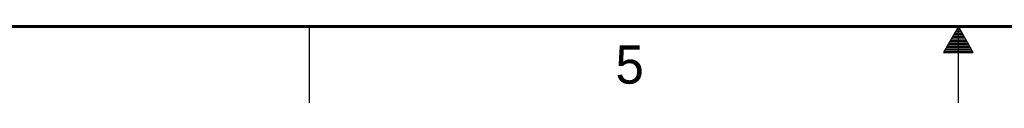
# Model space of a CAD drawing. Header units: inches. Extents: x 0 to 34, y 0 to 22.
# Tile 7 of 21: x 10.9 to 17.3, y 0 to 0.5. Entities that reach past the tile are written whole.
import ezdxf

# ---------------------------------------------------------------- set-up
doc = ezdxf.new("R2010")
doc.units = ezdxf.units.IN
doc.header["$LTSCALE"] = 1.87
doc.header["$MEASUREMENT"] = 0
doc.layers.get('0').update_dxf_attribs({"linetype": 'CONTINUOUS'})
doc.styles.get("Standard").update_dxf_attribs({"font": 'txt', "width": 0.8})

msp = doc.modelspace()

# ---------------------------------------------------------------- linework, layer by layer
at = {"color": 2, "linetype": 'CONTINUOUS'}
for p, q in [((12.75002, 0), (12.75002, 0.5)), ((17.00002, 0.5), (16.90203, 0.33028)), ((16.97693, 0.46), (17.02311, 0.46)), ((16.9827, 0.47), (17.01734, 0.47)), ((16.98847, 0.48), (17.01157, 0.48)), ((16.99425, 0.49), (17.00579, 0.49)), ((17.09801, 0.33028), (17.00002, 0.5)), ((17.00002, 0), (17.00002, 0.5)), ((16.93651, 0.39), (17.06353, 0.39)), ((16.94229, 0.4), (17.05776, 0.4)), ((16.94806, 0.41), (17.05198, 0.41)), ((16.95383, 0.42), (17.04621, 0.42)), ((16.95961, 0.43), (17.04044, 0.43)), ((16.96538, 0.44), (17.03466, 0.44)), ((16.97115, 0.45), (17.02889, 0.45)), ((16.90203, 0.33028), (17.09801, 0.33028)), ((16.90764, 0.34), (17.0924, 0.34)), ((16.91342, 0.35), (17.08662, 0.35)), ((16.91919, 0.36), (17.08085, 0.36)), ((16.92496, 0.37), (17.07508, 0.37)), ((16.93074, 0.38), (17.0693, 0.38))]:
    msp.add_line(p, q, dxfattribs=at)
at = {"color": 7, "linetype": 'CONTINUOUS', "const_width": 0.02}
msp.add_lwpolyline([(0.50002, 0.5), (33.50002, 0.5)], dxfattribs=at)

# ---------------------------------------------------------------- texts
at = {"color": 2, "linetype": 'CONTINUOUS'}
msp.add_text('5', height=0.25, dxfattribs=at).set_placement((14.75404, 0.12622))

doc.saveas('drawing.dxf')
